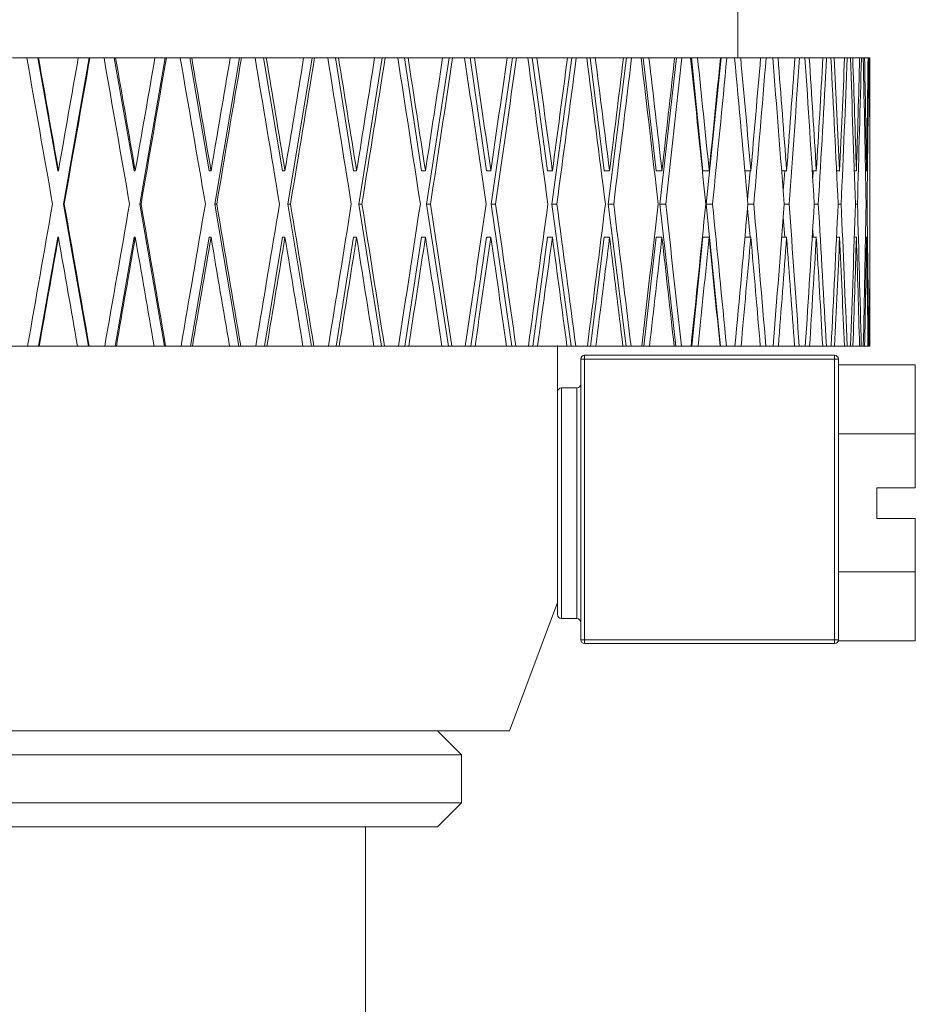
# Model space of a CAD drawing. Header units: inches. Extents: x 1.1 to 19.8, y 0.8 to 16.6.
# Tile 3 of 16: x 3.8 to 5, y 5.7 to 7. Entities that reach past the tile are written whole.
import ezdxf

# ---------------------------------------------------------------- set-up
doc = ezdxf.new("R2010")
doc.units = ezdxf.units.IN
doc.header["$MEASUREMENT"] = 0

msp = doc.modelspace()

# ---------------------------------------------------------------- linework, layer by layer
at = {"color": 7, "linetype": 'Continuous', "lineweight": 15}
for p, q in [((4.7435, 6.9779), (4.7435, 7.4214)), ((3.8005, 6.9779), (3.819, 6.9779)), ((3.819, 6.9779), (3.8334, 6.9779)), ((3.8592, 6.8308), (3.8334, 6.9779)), ((3.8334, 6.9779), (3.8343, 6.9779)), ((3.8343, 6.9779), (3.8859, 6.9779)), ((3.8668, 6.7876), (3.9003, 6.9779)), ((3.8859, 6.9779), (3.9003, 6.9779)), ((3.9003, 6.9779), (3.9011, 6.9779)), ((3.9011, 6.9779), (3.9194, 6.9779)), ((3.9194, 6.9779), (3.9328, 6.9779)), ((3.9584, 6.8308), (3.9328, 6.9779)), ((3.9328, 6.9779), (3.9345, 6.9779)), ((3.9345, 6.9779), (3.9856, 6.9779)), ((3.9659, 6.7876), (3.9989, 6.9779)), ((3.9856, 6.9779), (3.9989, 6.9779)), ((3.9989, 6.9779), (4.0005, 6.9779)), ((4.0005, 6.9779), (4.0186, 6.9779)), ((4.0186, 6.9779), (4.0309, 6.9779)), ((4.056, 6.8308), (4.0309, 6.9779)), ((4.0309, 6.9779), (4.0334, 6.9779)), ((4.0334, 6.9779), (4.0835, 6.9779)), ((4.0633, 6.7876), (4.0957, 6.9779)), ((4.0835, 6.9779), (4.0957, 6.9779)), ((4.0957, 6.9779), (4.0981, 6.9779)), ((4.0981, 6.9779), (4.1158, 6.9779)), ((4.1158, 6.9779), (4.1269, 6.9779)), ((4.1513, 6.8308), (4.1269, 6.9779)), ((4.1269, 6.9779), (4.1303, 6.9779)), ((4.1303, 6.9779), (4.179, 6.9779)), ((4.1585, 6.7876), (4.19, 6.9779)), ((4.179, 6.9779), (4.19, 6.9779)), ((4.19, 6.9779), (4.1932, 6.9779)), ((4.1932, 6.9779), (4.2103, 6.9779)), ((4.2103, 6.9779), (4.2202, 6.9779)), ((4.2437, 6.8308), (4.2202, 6.9779)), ((4.2202, 6.9779), (4.2243, 6.9779)), ((4.2243, 6.9779), (4.2713, 6.9779)), ((4.2506, 6.7876), (4.281, 6.9779)), ((4.2713, 6.9779), (4.281, 6.9779)), ((4.281, 6.9779), (4.2849, 6.9779)), ((4.2849, 6.9779), (4.3013, 6.9779)), ((4.3013, 6.9779), (4.3099, 6.9779)), ((4.3323, 6.8308), (4.3099, 6.9779)), ((4.3099, 6.9779), (4.3147, 6.9779)), ((4.3147, 6.9779), (4.3597, 6.9779)), ((4.3389, 6.7876), (4.368, 6.9779)), ((4.3597, 6.9779), (4.368, 6.9779)), ((4.368, 6.9779), (4.3726, 6.9779)), ((4.3726, 6.9779), (4.3883, 6.9779)), ((4.3883, 6.9779), (4.3954, 6.9779)), ((4.4167, 6.8308), (4.3954, 6.9779)), ((4.3954, 6.9779), (4.401, 6.9779)), ((4.401, 6.9779), (4.4435, 6.9779)), ((4.4229, 6.7876), (4.4504, 6.9779)), ((4.4435, 6.9779), (4.4504, 6.9779)), ((4.4504, 6.9779), (4.4557, 6.9779)), ((4.4557, 6.9779), (4.4704, 6.9779)), ((4.4704, 6.9779), (4.4761, 6.9779)), ((4.496, 6.8308), (4.4761, 6.9779)), ((4.4761, 6.9779), (4.4823, 6.9779)), ((4.4823, 6.9779), (4.5221, 6.9779)), ((4.5018, 6.7876), (4.5275, 6.9779)), ((4.5221, 6.9779), (4.5275, 6.9779)), ((4.5275, 6.9779), (4.5335, 6.9779)), ((4.5335, 6.9779), (4.5471, 6.9779)), ((4.5471, 6.9779), (4.5513, 6.9779)), ((4.5697, 6.8308), (4.5513, 6.9779)), ((4.5513, 6.9779), (4.5582, 6.9779)), ((4.5582, 6.9779), (4.5949, 6.9779)), ((4.5751, 6.7876), (4.5988, 6.9779)), ((4.5949, 6.9779), (4.5988, 6.9779)), ((4.5988, 6.9779), (4.6053, 6.9779)), ((4.6053, 6.9779), (4.6178, 6.9779)), ((4.6178, 6.9779), (4.6205, 6.9779)), ((4.6372, 6.8308), (4.6205, 6.9779)), ((4.6205, 6.9779), (4.628, 6.9779)), ((4.628, 6.9779), (4.6613, 6.9779)), ((4.6421, 6.7876), (4.6637, 6.9779)), ((4.6613, 6.9779), (4.6637, 6.9779)), ((4.6637, 6.9779), (4.6708, 6.9779)), ((4.6708, 6.9779), (4.682, 6.9779)), ((4.682, 6.9779), (4.6832, 6.9779)), ((4.6981, 6.8308), (4.6832, 6.9779)), ((4.6832, 6.9779), (4.6911, 6.9779)), ((4.6911, 6.9779), (4.7209, 6.9779)), ((4.7024, 6.7876), (4.7217, 6.9779)), ((4.7209, 6.9779), (4.7217, 6.9779)), ((4.7217, 6.9779), (4.7293, 6.9779)), ((4.7293, 6.9779), (4.7392, 6.9779)), ((4.7392, 6.9779), (4.7472, 6.9779)), ((4.7472, 6.9779), (4.7731, 6.9779)), ((4.7731, 6.9779), (4.7804, 6.9779)), ((4.7804, 6.9779), (4.7889, 6.9779)), ((4.7889, 6.9779), (4.7958, 6.9779)), ((4.7958, 6.9779), (4.8177, 6.9779)), ((4.8177, 6.9779), (4.8237, 6.9779)), ((4.8237, 6.9779), (4.8308, 6.9779)), ((4.8308, 6.9779), (4.8364, 6.9779)), ((4.8364, 6.9779), (4.8542, 6.9779)), ((4.8542, 6.9779), (4.8589, 6.9779)), ((4.8589, 6.9779), (4.8645, 6.9779)), ((4.8645, 6.9779), (4.8689, 6.9779)), ((4.8689, 6.9779), (4.8823, 6.9779)), ((4.8823, 6.9779), (4.8858, 6.9779)), ((4.8858, 6.9779), (4.8898, 6.9779)), ((4.8898, 6.9779), (4.8929, 6.9779)), ((4.8929, 6.9779), (4.9019, 6.9779)), ((4.9019, 6.9779), (4.9041, 6.9779)), ((4.9041, 6.9779), (4.9065, 6.9779)), ((4.9065, 6.9779), (4.9083, 6.9779)), ((4.9083, 6.9779), (4.9128, 6.9779)), ((4.9128, 6.9779), (4.9137, 6.9779)), ((4.9137, 6.9779), (4.9145, 6.9779)), ((4.9145, 6.9779), (4.9149, 6.9779)), ((4.9149, 6.9779), (4.9152, 6.9779)), ((4.9152, 6.8316), (4.9152, 6.9779)), ((3.8592, 6.8308), (3.8601, 6.8308)), ((3.8601, 6.8308), (3.86, 6.8316)), ((3.9584, 6.8308), (3.9601, 6.8308)), ((3.9601, 6.8308), (3.96, 6.8316)), ((4.056, 6.8308), (4.0586, 6.8308)), ((4.0586, 6.8308), (4.0584, 6.8316)), ((4.1513, 6.8308), (4.1547, 6.8308)), ((4.1547, 6.8308), (4.1546, 6.8316)), ((4.2437, 6.8308), (4.2479, 6.8308)), ((4.2479, 6.8308), (4.2478, 6.8316)), ((4.3323, 6.8308), (4.3373, 6.8308)), ((4.3373, 6.8308), (4.3372, 6.8316)), ((4.4167, 6.8308), (4.4224, 6.8308)), ((4.4224, 6.8308), (4.4223, 6.8316)), ((4.496, 6.8308), (4.5024, 6.8308)), ((4.5024, 6.8308), (4.5023, 6.8316)), ((4.5697, 6.8308), (4.5767, 6.8308)), ((4.5767, 6.8308), (4.5766, 6.8316)), ((4.6372, 6.8308), (4.6449, 6.8308)), ((4.6449, 6.8308), (4.6448, 6.8316)), ((4.6981, 6.8308), (4.7062, 6.8308)), ((4.7062, 6.8308), (4.7062, 6.8316)), ((4.7527, 6.8308), (4.7604, 6.8308)), ((4.7561, 6.7933), (4.7594, 6.8308)), ((4.7604, 6.8308), (4.7603, 6.8316)), ((4.8005, 6.8308), (4.807, 6.8308)), ((4.8024, 6.8049), (4.8044, 6.8308)), ((4.807, 6.8308), (4.8069, 6.8316)), ((4.8403, 6.8308), (4.8456, 6.8308)), ((4.8408, 6.8217), (4.8414, 6.8308)), ((4.8456, 6.8308), (4.8455, 6.8316)), ((4.8718, 6.8308), (4.8759, 6.8308)), ((4.8759, 6.8308), (4.8758, 6.8316)), ((4.8949, 6.8308), (4.8977, 6.8308)), ((4.8977, 6.8308), (4.8977, 6.8316)), ((4.9094, 6.8308), (4.9108, 6.8308)), ((4.9108, 6.8308), (4.9108, 6.8316)), ((4.9151, 6.8308), (4.9152, 6.8308)), ((4.9152, 6.8308), (4.9152, 6.8316)), ((3.8668, 6.7876), (3.8677, 6.7876)), ((3.8993, 6.6029), (3.8668, 6.7876)), ((3.9659, 6.7876), (3.9676, 6.7876)), ((3.9979, 6.6029), (3.9659, 6.7876)), ((4.0948, 6.6029), (4.0633, 6.7876)), ((4.0633, 6.7876), (4.0659, 6.7876)), ((4.1891, 6.6029), (4.1585, 6.7876)), ((4.1585, 6.7876), (4.1619, 6.7876)), ((4.2801, 6.6029), (4.2506, 6.7876)), ((4.2506, 6.7876), (4.2548, 6.7876)), ((4.3671, 6.6029), (4.3389, 6.7876)), ((4.3389, 6.7876), (4.3439, 6.7876)), ((4.4496, 6.6029), (4.4229, 6.7876)), ((4.4229, 6.7876), (4.4286, 6.7876)), ((4.5267, 6.6029), (4.5018, 6.7876)), ((4.5018, 6.7876), (4.5082, 6.7876)), ((4.5981, 6.6029), (4.5751, 6.7876)), ((4.5751, 6.7876), (4.5821, 6.7876)), ((4.663, 6.6029), (4.6421, 6.7876)), ((4.6421, 6.7876), (4.6497, 6.7876)), ((4.7211, 6.6029), (4.7024, 6.7876)), ((4.7024, 6.7876), (4.7106, 6.7876)), ((4.7594, 6.7444), (4.7561, 6.7818)), ((4.7566, 6.7876), (4.7642, 6.7876)), ((4.8037, 6.7876), (4.8102, 6.7876)), ((4.8429, 6.7876), (4.8481, 6.7876)), ((4.8739, 6.7876), (4.8778, 6.7876)), ((4.8963, 6.7876), (4.899, 6.7876)), ((4.9101, 6.7876), (4.9115, 6.7876)), ((4.8044, 6.7444), (4.8024, 6.7702)), ((4.8414, 6.7444), (4.8408, 6.7535)), ((3.8344, 6.6029), (3.8592, 6.7444)), ((3.8592, 6.7444), (3.8601, 6.7444)), ((3.9338, 6.6029), (3.9584, 6.7444)), ((3.9584, 6.7444), (3.9601, 6.7444)), ((4.0319, 6.6029), (4.056, 6.7444)), ((4.056, 6.7444), (4.0586, 6.7444)), ((4.1279, 6.6029), (4.1513, 6.7444)), ((4.1513, 6.7444), (4.1547, 6.7444)), ((4.2211, 6.6029), (4.2437, 6.7444)), ((4.2437, 6.7444), (4.2479, 6.7444)), ((4.3107, 6.6029), (4.3323, 6.7444)), ((4.3323, 6.7444), (4.3373, 6.7444)), ((4.3962, 6.6029), (4.4167, 6.7444)), ((4.4167, 6.7444), (4.4224, 6.7444)), ((4.4769, 6.6029), (4.496, 6.7444)), ((4.496, 6.7444), (4.5024, 6.7444)), ((4.552, 6.6029), (4.5697, 6.7444)), ((4.5697, 6.7444), (4.5767, 6.7444)), ((4.6212, 6.6029), (4.6372, 6.7444)), ((4.6372, 6.7444), (4.6449, 6.7444)), ((4.6837, 6.6029), (4.6981, 6.7444)), ((4.6981, 6.7444), (4.7062, 6.7444)), ((4.7527, 6.7444), (4.7604, 6.7444)), ((4.8005, 6.7444), (4.807, 6.7444)), ((4.8403, 6.7444), (4.8456, 6.7444)), ((4.8718, 6.7444), (4.8759, 6.7444)), ((4.8949, 6.7444), (4.8977, 6.7444)), ((4.9094, 6.7444), (4.9108, 6.7444)), ((4.9151, 6.7444), (4.9152, 6.7444)), ((4.9152, 6.6029), (4.9152, 6.7436)), ((3.7995, 6.6029), (3.82, 6.6029)), ((3.8344, 6.6029), (3.82, 6.6029)), ((3.8352, 6.6029), (3.8344, 6.6029)), ((3.8352, 6.6029), (3.885, 6.6029)), ((3.8993, 6.6029), (3.885, 6.6029)), ((3.9001, 6.6029), (3.8993, 6.6029)), ((3.9001, 6.6029), (3.9204, 6.6029)), ((3.9338, 6.6029), (3.9204, 6.6029)), ((3.9355, 6.6029), (3.9338, 6.6029)), ((3.9355, 6.6029), (3.9846, 6.6029)), ((3.9979, 6.6029), (3.9846, 6.6029)), ((3.9996, 6.6029), (3.9979, 6.6029)), ((3.9996, 6.6029), (4.0196, 6.6029)), ((4.0319, 6.6029), (4.0196, 6.6029)), ((4.0344, 6.6029), (4.0319, 6.6029)), ((4.0344, 6.6029), (4.0826, 6.6029)), ((4.0948, 6.6029), (4.0826, 6.6029)), ((4.0972, 6.6029), (4.0948, 6.6029)), ((4.0972, 6.6029), (4.1167, 6.6029)), ((4.1279, 6.6029), (4.1167, 6.6029)), ((4.1312, 6.6029), (4.1279, 6.6029)), ((4.1312, 6.6029), (4.1781, 6.6029)), ((4.1891, 6.6029), (4.1781, 6.6029)), ((4.1923, 6.6029), (4.1891, 6.6029)), ((4.1923, 6.6029), (4.2112, 6.6029)), ((4.2211, 6.6029), (4.2112, 6.6029)), ((4.2252, 6.6029), (4.2211, 6.6029)), ((4.2252, 6.6029), (4.2704, 6.6029)), ((4.2801, 6.6029), (4.2704, 6.6029)), ((4.284, 6.6029), (4.2801, 6.6029)), ((4.284, 6.6029), (4.3022, 6.6029)), ((4.3107, 6.6029), (4.3022, 6.6029)), ((4.3156, 6.6029), (4.3107, 6.6029)), ((4.3156, 6.6029), (4.3588, 6.6029)), ((4.3671, 6.6029), (4.3588, 6.6029)), ((4.3718, 6.6029), (4.3671, 6.6029)), ((4.3718, 6.6029), (4.3891, 6.6029)), ((4.3962, 6.6029), (4.3891, 6.6029)), ((4.4018, 6.6029), (4.3962, 6.6029)), ((4.4018, 6.6029), (4.4427, 6.6029)), ((4.4496, 6.6029), (4.4427, 6.6029)), ((4.4549, 6.6029), (4.4496, 6.6029)), ((4.4549, 6.6029), (4.4712, 6.6029)), ((4.4769, 6.6029), (4.4712, 6.6029)), ((4.4831, 6.6029), (4.4769, 6.6029)), ((4.4831, 6.6029), (4.5213, 6.6029)), ((4.5267, 6.6029), (4.5213, 6.6029)), ((4.5327, 6.6029), (4.5267, 6.6029)), ((4.5327, 6.6029), (4.5478, 6.6029)), ((4.552, 6.6029), (4.5478, 6.6029)), ((4.5589, 6.6029), (4.552, 6.6029)), ((4.5589, 6.6029), (4.5942, 6.6029)), ((4.5981, 6.6029), (4.5942, 6.6029)), ((4.6047, 6.6029), (4.5981, 6.6029)), ((4.6047, 6.6029), (4.6185, 6.6029)), ((4.6212, 6.6029), (4.6185, 6.6029)), ((4.6286, 6.6029), (4.6212, 6.6029)), ((4.6286, 6.6029), (4.6607, 6.6029)), ((4.663, 6.6029), (4.6607, 6.6029)), ((4.6702, 6.6029), (4.663, 6.6029)), ((4.6702, 6.6029), (4.6826, 6.6029)), ((4.6837, 6.6029), (4.6826, 6.6029)), ((4.6917, 6.6029), (4.6837, 6.6029)), ((4.6917, 6.6029), (4.7203, 6.6029)), ((4.7211, 6.6029), (4.7203, 6.6029)), ((4.7287, 6.6029), (4.7211, 6.6029)), ((4.7287, 6.6029), (4.7397, 6.6029)), ((4.7477, 6.6029), (4.7397, 6.6029)), ((4.7477, 6.6029), (4.7727, 6.6029)), ((4.7799, 6.6029), (4.7727, 6.6029)), ((4.7799, 6.6029), (4.7894, 6.6029)), ((4.7962, 6.6029), (4.7894, 6.6029)), ((4.7962, 6.6029), (4.8173, 6.6029)), ((4.8233, 6.6029), (4.8173, 6.6029)), ((4.8233, 6.6029), (4.8312, 6.6029)), ((4.8368, 6.6029), (4.8312, 6.6029)), ((4.8368, 6.6029), (4.8538, 6.6029)), ((4.8586, 6.6029), (4.8538, 6.6029)), ((4.8586, 6.6029), (4.8648, 6.6029)), ((4.8692, 6.6029), (4.8648, 6.6029)), ((4.8692, 6.6029), (4.8821, 6.6029)), ((4.8856, 6.6029), (4.8821, 6.6029)), ((4.8856, 6.6029), (4.89, 6.6029)), ((4.8931, 6.6029), (4.89, 6.6029)), ((4.8931, 6.6029), (4.9018, 6.6029)), ((4.904, 6.6029), (4.9018, 6.6029)), ((4.904, 6.6029), (4.9066, 6.6029)), ((4.9084, 6.6029), (4.9066, 6.6029)), ((4.9084, 6.6029), (4.9127, 6.6029)), ((4.9136, 6.6029), (4.9127, 6.6029)), ((4.9136, 6.6029), (4.9145, 6.6029)), ((4.915, 6.6029), (4.9145, 6.6029)), ((4.915, 6.6029), (4.9152, 6.6029)), ((4.5392, 6.2209), (4.5392, 6.5859)), ((4.5392, 6.5859), (4.5442, 6.5859)), ((4.5442, 6.5909), (4.8692, 6.5909)), ((4.5442, 6.5859), (4.5442, 6.5909)), ((4.5442, 6.5859), (4.5442, 6.2209)), ((4.8692, 6.5859), (4.5442, 6.5859)), ((4.8692, 6.5909), (4.8692, 6.5859)), ((4.8692, 6.2209), (4.8692, 6.5859)), ((4.8692, 6.5859), (4.8742, 6.5859)), ((4.8742, 6.5859), (4.8742, 6.2209)), ((4.9742, 6.5785), (4.8742, 6.5785)), ((4.9742, 6.5785), (4.9742, 6.4887)), ((4.5342, 6.5484), (4.5142, 6.5484)), ((4.5142, 6.5484), (4.5142, 6.2484)), ((4.5342, 6.2484), (4.5342, 6.5484)), ((4.9742, 6.4887), (4.8742, 6.4887)), ((4.9742, 6.4887), (4.9742, 6.4184)), ((4.9242, 6.3784), (4.9242, 6.4184)), ((4.9242, 6.4184), (4.9742, 6.4184)), ((4.9742, 6.3784), (4.9242, 6.3784)), ((4.9742, 6.3784), (4.9742, 6.3092)), ((4.9742, 6.3092), (4.8742, 6.3092)), ((4.9742, 6.3092), (4.9742, 6.2194)), ((4.5092, 6.2534), (4.5092, 6.2831)), ((4.4467, 6.1024), (4.5092, 6.2694)), ((4.5142, 6.2484), (4.5342, 6.2484)), ((4.5392, 6.2209), (4.5442, 6.2209)), ((4.5442, 6.2209), (4.8692, 6.2209)), ((4.5442, 6.2159), (4.5442, 6.2209)), ((4.8692, 6.2159), (4.5442, 6.2159)), ((4.8692, 6.2209), (4.8692, 6.2159)), ((4.8692, 6.2209), (4.8742, 6.2209)), ((4.9742, 6.2194), (4.874, 6.2194)), ((3.0717, 6.1024), (4.4467, 6.1024)), ((4.3842, 6.0711), (4.353, 6.1024)), ((3.1342, 6.0711), (4.3842, 6.0711)), ((4.3842, 6.0086), (4.3842, 6.0711)), ((3.1342, 6.0086), (4.3842, 6.0086)), ((4.353, 5.9774), (4.3842, 6.0086)), ((3.1655, 5.9774), (4.353, 5.9774)), ((4.2592, 5.4186), (4.2592, 5.9774))]:
    msp.add_line(p, q, dxfattribs=at)
for centre, start, end in [((4.5442, 6.5859), 90, 180), ((4.8692, 6.5859), 0, 90), ((4.5142, 6.5434), 90, 180), ((4.5342, 6.5534), 270, 0), ((4.5142, 6.2534), 180, 270), ((4.5342, 6.2434), 0, 90), ((4.5442, 6.2209), 180, 270), ((4.8692, 6.2209), 270, 0)]:
    msp.add_arc(centre, 0.005, start, end, dxfattribs=at)
for centre, major_axis, ratio, start_param, end_param in [((3.7592, 6.7452), (-1.1519, 6.556), 0.014908, 4.716233, 4.745269), ((3.7592, 6.8316), (-1.1519, 6.556), 0.014908, 4.70977, 4.732088), ((3.7592, 6.8299), (1.1519, 6.556), 0.014908, 4.715133, 4.737576), ((3.7592, 6.7436), (1.1519, 6.556), 0.014908, 4.721721, 4.750758), ((3.7592, 6.7452), (-1.1395, 6.5559), 0.029722, 4.713686, 4.742723), ((3.7592, 6.8316), (-1.1395, 6.5559), 0.029722, 4.707223, 4.729541), ((3.7592, 6.8299), (1.1395, 6.5559), 0.029722, 4.71768, 4.740123), ((3.7592, 6.7436), (1.1395, 6.5559), 0.029722, 4.724268, 4.753304), ((3.7592, 6.7452), (-1.1188, 6.5558), 0.044348, 4.711284, 4.74032), ((3.7592, 6.8316), (-1.1188, 6.5558), 0.044348, 4.704821, 4.727139), ((3.7592, 6.8299), (1.1188, 6.5558), 0.044348, 4.720082, 4.742525), ((3.7592, 6.7436), (1.1188, 6.5558), 0.044348, 4.72667, 4.755707), ((3.7592, 6.7452), (-1.0901, 6.5557), 0.05869, 4.709093, 4.73813), ((3.7592, 6.8316), (-1.0901, 6.5557), 0.05869, 4.70263, 4.724948), ((3.7592, 6.8299), (1.0901, 6.5557), 0.05869, 4.722273, 4.744716), ((3.7592, 6.7436), (1.0901, 6.5557), 0.05869, 4.728861, 4.757897), ((3.7592, 6.7452), (-1.0533, 6.5556), 0.072653, 4.707179, 4.736215), ((3.7592, 6.8316), (-1.0533, 6.5556), 0.072653, 4.700716, 4.723034), ((3.7592, 6.8299), (1.0533, 6.5556), 0.072653, 4.724187, 4.74663), ((3.7592, 6.7436), (1.0533, 6.5556), 0.072653, 4.730775, 4.759812), ((3.7592, 6.7452), (-1.0087, 6.5554), 0.086139, 4.705599, 4.734635), ((3.7592, 6.8316), (-1.0087, 6.5554), 0.086139, 4.699135, 4.721453), ((3.7592, 6.8299), (1.0087, 6.5554), 0.086139, 4.725767, 4.74821), ((3.7592, 6.7436), (1.0087, 6.5554), 0.086139, 4.732355, 4.761392), ((3.7592, 6.7452), (-0.9564, 6.5553), 0.09905, 4.704402, 4.733438), ((3.7592, 6.8316), (-0.9564, 6.5553), 0.09905, 4.697939, 4.720257), ((3.7592, 6.8299), (0.9564, 6.5553), 0.09905, 4.726964, 4.749407), ((3.7592, 6.7436), (0.9564, 6.5553), 0.09905, 4.733552, 4.762589), ((3.7592, 6.7452), (-0.8968, 6.5552), 0.111284, 4.70363, 4.732666), ((3.7592, 6.8316), (-0.8968, 6.5552), 0.111284, 4.697166, 4.719485), ((3.7592, 6.8299), (0.8968, 6.5552), 0.111284, 4.727736, 4.750179), ((3.7592, 6.7436), (0.8968, 6.5552), 0.111284, 4.734324, 4.763361), ((3.7592, 6.7452), (-0.83, 6.5552), 0.122744, 4.703312, 4.732348), ((3.7592, 6.8316), (-0.83, 6.5552), 0.122744, 4.696848, 4.719167), ((3.7592, 6.8299), (0.83, 6.5552), 0.122744, 4.728054, 4.750497), ((3.7592, 6.7436), (0.83, 6.5552), 0.122744, 4.734642, 4.763679), ((3.7592, 6.7452), (-0.7566, 6.5552), 0.13333, 4.703465, 4.732501), ((3.7592, 6.8316), (-0.7566, 6.5552), 0.13333, 4.697001, 4.719319), ((3.7592, 6.8299), (0.7566, 6.5552), 0.13333, 4.727901, 4.750344), ((3.7592, 6.7436), (0.7566, 6.5552), 0.13333, 4.734489, 4.763526), ((3.7592, 6.7452), (-0.677, 6.5553), 0.142946, 4.704091, 4.733128), ((3.7592, 6.8316), (-0.677, 6.5553), 0.142946, 4.697628, 4.719946), ((3.7592, 6.8299), (0.677, 6.5553), 0.142946, 4.727275, 4.749718), ((3.7592, 6.7436), (0.677, 6.5553), 0.142946, 4.733863, 4.762899), ((3.7592, 6.7452), (-0.5916, 6.5554), 0.151498, 4.70518, 4.734217), ((3.7592, 6.8316), (-0.5916, 6.5554), 0.151498, 4.698717, 4.721035), ((3.7592, 6.8299), (0.5916, 6.5554), 0.151498, 4.726186, 4.748629), ((3.7592, 6.7436), (0.5916, 6.5554), 0.151498, 4.732774, 4.76181), ((3.7592, 6.7452), (-0.5012, 6.5555), 0.158901, 4.706703, 4.73574), ((3.7592, 6.8316), (-0.5012, 6.5555), 0.158901, 4.70024, 4.722558), ((3.7592, 6.8299), (0.5012, 6.5555), 0.158901, 4.724663, 4.747106), ((3.7592, 6.7436), (0.5012, 6.5555), 0.158901, 4.731251, 4.760287), ((3.7592, 6.7452), (-0.4065, 6.5557), 0.165076, 4.708617, 4.737654), ((3.7592, 6.8316), (-0.4065, 6.5557), 0.165076, 4.702154, 4.724472), ((3.7592, 6.8299), (0.4065, 6.5557), 0.165076, 4.722749, 4.745192), ((3.7592, 6.7436), (0.4065, 6.5557), 0.165076, 4.729337, 4.758373), ((3.7592, 6.7452), (-0.3081, 6.5558), 0.169954, 4.710865, 4.739901), ((3.7592, 6.8316), (-0.3081, 6.5558), 0.169954, 4.704402, 4.72672), ((3.7592, 6.8299), (0.3081, 6.5558), 0.169954, 4.720501, 4.742944), ((3.7592, 6.7436), (0.3081, 6.5558), 0.169954, 4.727089, 4.756126), ((3.7592, 6.7452), (-0.207, 6.5559), 0.17348, 4.713376, 4.742412), ((3.7592, 6.8316), (-0.207, 6.5559), 0.17348, 4.706912, 4.72923), ((3.7592, 6.8299), (0.207, 6.5559), 0.17348, 4.71799, 4.740433), ((3.7592, 6.7436), (0.207, 6.5559), 0.17348, 4.724578, 4.753615), ((3.7592, 6.7452), (-0.104, 6.556), 0.175613, 4.716068, 4.745104), ((3.7592, 6.8316), (-0.104, 6.556), 0.175613, 4.709604, 4.731922), ((3.7592, 6.8299), (0.104, 6.556), 0.175613, 4.715298, 4.737741), ((3.7592, 6.7436), (0.104, 6.556), 0.175613, 4.721886, 4.750923), ((3.7592, 6.7452), (0, 6.556), 0.176327, 4.718852, 4.747889), ((3.7592, 6.8316), (0, 6.556), 0.176327, 4.712389, 4.734707), ((3.7592, 6.8299), (1.1519, 6.556), 0.014908, 4.680368, 4.708545), ((3.7592, 6.8316), (-1.1519, 6.556), 0.014908, 4.674879, 4.703057), ((3.7592, 6.8299), (1.1395, 6.5559), 0.029722, 4.682914, 4.711092), ((3.7592, 6.8316), (-1.1395, 6.5559), 0.029722, 4.672333, 4.70051), ((3.7592, 6.8299), (1.1188, 6.5558), 0.044348, 4.685317, 4.713494), ((3.7592, 6.8316), (-1.1188, 6.5558), 0.044348, 4.66993, 4.698108), ((3.7592, 6.8299), (1.0901, 6.5557), 0.05869, 4.687507, 4.715685), ((3.7592, 6.8316), (-1.0901, 6.5557), 0.05869, 4.66774, 4.695917), ((3.7592, 6.8299), (1.0533, 6.5556), 0.072653, 4.689422, 4.717599), ((3.7592, 6.8316), (-1.0533, 6.5556), 0.072653, 4.665826, 4.694003), ((3.7592, 6.8299), (1.0087, 6.5554), 0.086139, 4.691002, 4.719179), ((3.7592, 6.8316), (-1.0087, 6.5554), 0.086139, 4.664245, 4.692422), ((3.7592, 6.8299), (0.9564, 6.5553), 0.09905, 4.692199, 4.720376), ((3.7592, 6.8316), (-0.9564, 6.5553), 0.09905, 4.663048, 4.691226), ((3.7592, 6.8299), (0.8968, 6.5552), 0.111284, 4.692971, 4.721148), ((3.7592, 6.8316), (-0.8968, 6.5552), 0.111284, 4.662276, 4.690454), ((3.7592, 6.8299), (0.83, 6.5552), 0.122744, 4.693289, 4.721466), ((3.7592, 6.8316), (-0.83, 6.5552), 0.122744, 4.661958, 4.690136), ((3.7592, 6.8299), (0.7566, 6.5552), 0.13333, 4.693136, 4.721313), ((3.7592, 6.8316), (-0.7566, 6.5552), 0.13333, 4.662111, 4.690289), ((3.7592, 6.8299), (0.677, 6.5553), 0.142946, 4.692509, 4.720687), ((3.7592, 6.8316), (-0.677, 6.5553), 0.142946, 4.662738, 4.690915), ((3.7592, 6.8299), (0.5916, 6.5554), 0.151498, 4.69142, 4.719598), ((3.7592, 6.8316), (-0.5916, 6.5554), 0.151498, 4.663827, 4.692004), ((3.7592, 6.8299), (0.5012, 6.5555), 0.158901, 4.689897, 4.718075), ((3.7592, 6.8316), (-0.5012, 6.5555), 0.158901, 4.66535, 4.693527), ((3.7592, 6.8299), (0.4065, 6.5557), 0.165076, 4.687983, 4.716161), ((3.7592, 6.8316), (-0.4065, 6.5557), 0.165076, 4.667264, 4.695441), ((3.7592, 6.8299), (0.3081, 6.5558), 0.169954, 4.685736, 4.713913), ((3.7592, 6.8316), (-0.3081, 6.5558), 0.169954, 4.669511, 4.697689), ((3.7592, 6.8299), (0.207, 6.5559), 0.17348, 4.683225, 4.711402), ((3.7592, 6.8316), (-0.207, 6.5559), 0.17348, 4.672022, 4.700199), ((3.7592, 6.8299), (0.104, 6.556), 0.175613, 4.680533, 4.70871), ((3.7592, 6.8316), (-0.104, 6.556), 0.175613, 4.674714, 4.702891), ((3.7592, 6.8299), (0, 6.556), 0.176327, 4.677748, 4.705926), ((3.7592, 6.7436), (1.1519, 6.556), 0.014908, 4.693549, 4.715133), ((3.7592, 6.7452), (-1.1519, 6.556), 0.014908, 4.688061, 4.709645), ((3.7592, 6.7436), (1.1395, 6.5559), 0.029722, 4.696095, 4.71768), ((3.7592, 6.7452), (-1.1395, 6.5559), 0.029722, 4.685514, 4.707098), ((3.7592, 6.7436), (1.1188, 6.5558), 0.044348, 4.698498, 4.720082), ((3.7592, 6.7452), (-1.1188, 6.5558), 0.044348, 4.683112, 4.704696), ((3.7592, 6.7436), (1.0901, 6.5557), 0.05869, 4.700688, 4.722273), ((3.7592, 6.7452), (-1.0901, 6.5557), 0.05869, 4.680921, 4.702505), ((3.7592, 6.7436), (1.0533, 6.5556), 0.072653, 4.702603, 4.724187), ((3.7592, 6.7452), (-1.0533, 6.5556), 0.072653, 4.679007, 4.700591), ((3.7592, 6.7436), (1.0087, 6.5554), 0.086139, 4.704183, 4.725767), ((3.7592, 6.7452), (-1.0087, 6.5554), 0.086139, 4.677426, 4.699011), ((3.7592, 6.7436), (0.9564, 6.5553), 0.09905, 4.70538, 4.726964), ((3.7592, 6.7452), (-0.9564, 6.5553), 0.09905, 4.67623, 4.697814), ((3.7592, 6.7436), (0.8968, 6.5552), 0.111284, 4.706152, 4.727736), ((3.7592, 6.7452), (-0.8968, 6.5552), 0.111284, 4.675457, 4.697042), ((3.7592, 6.7436), (0.83, 6.5552), 0.122744, 4.70647, 4.728054), ((3.7592, 6.7452), (-0.83, 6.5552), 0.122744, 4.675139, 4.696724), ((3.7592, 6.7436), (0.7566, 6.5552), 0.13333, 4.706317, 4.727901), ((3.7592, 6.7452), (-0.7566, 6.5552), 0.13333, 4.675292, 4.696877), ((3.7592, 6.7436), (0.677, 6.5553), 0.142946, 4.70569, 4.727275), ((3.7592, 6.7452), (-0.677, 6.5553), 0.142946, 4.675919, 4.697503), ((3.7592, 6.7436), (0.5916, 6.5554), 0.151498, 4.704602, 4.726186), ((3.7592, 6.7452), (-0.5916, 6.5554), 0.151498, 4.677008, 4.698592), ((3.7592, 6.7436), (0.5012, 6.5555), 0.158901, 4.703079, 4.724663), ((3.7592, 6.7452), (-0.5012, 6.5555), 0.158901, 4.678531, 4.700115), ((3.7592, 6.7436), (0.4065, 6.5557), 0.165076, 4.701164, 4.722749), ((3.7592, 6.7452), (-0.4065, 6.5557), 0.165076, 4.680445, 4.702029), ((3.7592, 6.7436), (0.3081, 6.5558), 0.169954, 4.698917, 4.720501), ((3.7592, 6.7452), (-0.3081, 6.5558), 0.169954, 4.682693, 4.704277), ((3.7592, 6.7436), (0.207, 6.5559), 0.17348, 4.696406, 4.71799), ((3.7592, 6.7452), (-0.207, 6.5559), 0.17348, 4.685203, 4.706788), ((3.7592, 6.7436), (0.104, 6.556), 0.175613, 4.693714, 4.715298), ((3.7592, 6.7452), (-0.104, 6.556), 0.175613, 4.687895, 4.70948), ((3.7592, 6.7436), (0, 6.556), 0.176327, 4.69093, 4.712514)]:
    msp.add_ellipse(centre, major_axis=major_axis, ratio=ratio, start_param=start_param, end_param=end_param, dxfattribs=at)
msp.add_open_spline([(4.5092, 6.2704), (4.5092, 6.2701), (4.5092, 6.2684), (4.5092, 6.2767), (4.5092, 6.2968), (4.5092, 6.3326), (4.5092, 6.3798), (4.5092, 6.4319), (4.5092, 6.5045), (4.5092, 6.5637), (4.5092, 6.6034)], degree=3, knots=[0, 0, 0, 0, 0.022096, 0.118428, 0.218188, 0.352675, 0.490628, 0.616672, 0.743441, 1, 1, 1, 1], dxfattribs=at)

doc.saveas('drawing.dxf')
